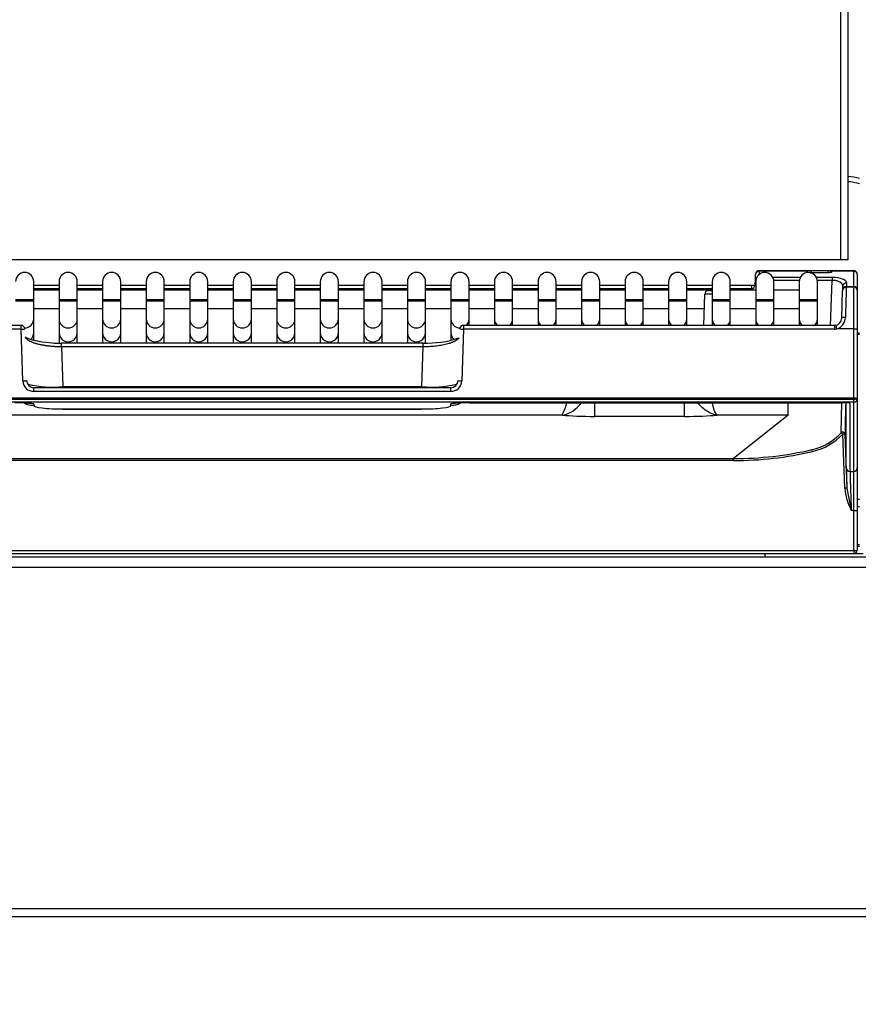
# Model space of a CAD drawing. Header units: millimetres. Extents: x 0 to 287, y 0 to 200.
# Tile 25 of 68: x 36 to 48, y 124 to 137. Entities that reach past the tile are written whole.
import ezdxf
from ezdxf.enums import TextEntityAlignment as Align

# ---------------------------------------------------------------- set-up
doc = ezdxf.new("R2010")
doc.units = ezdxf.units.MM
doc.layers.add('130.193_BW4C_CTM', color=7, linetype='Continuous')
doc.layers.add('Défaut', color=7, linetype='Continuous')
doc.styles.add('SEACAD_Arial', font='arial.ttf')
doc.dimstyles.new('ISO', dxfattribs={"dimtxt": 3, "dimasz": 3, "dimexe": 1.5, "dimexo": 0, "dimgap": 1.5, "dimtad": 1, "dimdec": 0, "dimlfac": 10, "dimtxsty": 'SEACAD_Arial', "dimblk1": '_SE_FILLED', "dimblk2": '_SE_FILLED', "dimsah": 1, "dimcen": 1.5, "dimazin": 0, "dimtfac": 1, "dimtdec": 3, "dimtmove": 0, "dimatfit": 3, "dimfxl": 1, "dimtolj": 1, "dimarcsym": 0})

# ---------------------------------------------------------------- blocks, each defined once
blk = doc.blocks.new('SE')
at = {"layer": '130.193_BW4C_CTM', "color": 7, "linetype": 'Continuous'}
for p, q in [((47.477, 134.109), (47.477, 172.559)), ((47.577, 172.559), (47.577, 134.109)), ((47.477, 134.109), (30.877, 134.109)), ((47.577, 134.109), (47.477, 134.109)), ((46.354, 133.952), (46.353, 133.907)), ((46.354, 133.952), (46.353, 133.907)), ((46.354, 133.959), (46.354, 133.952)), ((46.354, 133.959), (46.99, 133.959)), ((46.354, 133.959), (46.354, 133.952)), ((46.354, 133.959), (46.99, 133.959)), ((46.992, 133.952), (46.354, 133.952)), ((46.992, 133.952), (46.354, 133.952)), ((46.99, 133.958), (46.99, 133.959)), ((46.99, 133.959), (47.07, 133.959)), ((46.99, 133.958), (46.99, 133.959)), ((46.99, 133.959), (47.07, 133.959)), ((46.992, 133.952), (46.99, 133.958)), ((46.992, 133.952), (46.99, 133.958)), ((47.07, 133.959), (47.07, 133.929)), ((47.07, 133.959), (47.302, 133.959)), ((47.07, 133.959), (47.07, 133.929)), ((47.07, 133.959), (47.302, 133.959)), ((47.301, 133.93), (47.071, 133.93)), ((47.301, 133.93), (47.071, 133.93)), ((47.301, 133.928), (47.072, 133.928)), ((47.301, 133.928), (47.072, 133.928)), ((47.302, 133.959), (47.302, 133.929)), ((47.302, 133.959), (47.362, 133.959)), ((47.302, 133.959), (47.302, 133.929)), ((47.302, 133.959), (47.362, 133.959)), ((47.362, 133.959), (47.362, 133.952)), ((47.362, 133.959), (47.656, 133.959)), ((47.362, 133.959), (47.362, 133.952)), ((47.362, 133.959), (47.656, 133.959)), ((47.656, 133.952), (47.362, 133.952)), ((47.362, 133.952), (47.362, 133.951)), ((47.656, 133.952), (47.362, 133.952)), ((47.362, 133.952), (47.362, 133.951)), ((47.656, 133.952), (47.656, 133.959)), ((47.656, 133.952), (47.656, 133.959)), ((47.656, 133.742), (47.656, 133.952)), ((47.656, 133.742), (47.656, 133.952)), ((36.356, 133.559), (36.356, 133.809)), ((36.706, 133.809), (36.706, 133.559)), ((36.956, 133.559), (36.956, 133.809)), ((37.306, 133.809), (37.306, 133.559)), ((37.556, 133.559), (37.556, 133.809)), ((37.906, 133.809), (37.906, 133.559)), ((38.156, 133.559), (38.156, 133.809)), ((38.506, 133.809), (38.506, 133.559)), ((38.756, 133.559), (38.756, 133.809)), ((39.106, 133.809), (39.106, 133.559)), ((39.356, 133.559), (39.356, 133.809)), ((39.706, 133.809), (39.706, 133.559)), ((39.956, 133.559), (39.956, 133.809)), ((40.306, 133.809), (40.306, 133.559)), ((40.556, 133.559), (40.556, 133.809)), ((40.906, 133.809), (40.906, 133.559)), ((41.156, 133.559), (41.156, 133.809)), ((41.506, 133.809), (41.506, 133.559)), ((41.756, 133.559), (41.756, 133.809)), ((42.106, 133.809), (42.106, 133.559)), ((42.356, 133.559), (42.356, 133.809)), ((42.706, 133.809), (42.706, 133.559)), ((42.956, 133.559), (42.956, 133.809)), ((43.306, 133.809), (43.306, 133.559)), ((43.556, 133.559), (43.556, 133.809)), ((43.906, 133.809), (43.906, 133.559)), ((44.156, 133.559), (44.156, 133.809)), ((44.506, 133.809), (44.506, 133.559)), ((44.756, 133.559), (44.756, 133.809)), ((45.106, 133.809), (45.106, 133.559)), ((45.356, 133.559), (45.356, 133.809)), ((45.706, 133.809), (45.706, 133.559)), ((45.956, 133.559), (45.956, 133.809)), ((46.3, 133.781), (46.301, 133.826)), ((46.3, 133.781), (46.301, 133.826)), ((46.306, 133.781), (46.3, 133.781)), ((46.306, 133.781), (46.3, 133.781)), ((46.301, 133.826), (46.304, 133.908)), ((46.301, 133.826), (46.304, 133.908)), ((46.301, 133.826), (46.307, 133.826)), ((46.301, 133.826), (46.307, 133.826)), ((46.306, 133.809), (46.306, 133.559)), ((46.54, 133.871), (46.922, 133.871)), ((46.54, 133.871), (46.922, 133.871)), ((46.907, 133.825), (46.555, 133.825)), ((46.907, 133.825), (46.555, 133.825)), ((46.556, 133.559), (46.556, 133.809)), ((46.906, 133.809), (46.906, 133.559)), ((47.14, 133.871), (47.359, 133.871)), ((47.14, 133.871), (47.359, 133.871)), ((47.359, 133.825), (47.155, 133.825)), ((47.359, 133.825), (47.155, 133.825)), ((47.156, 133.559), (47.156, 133.809)), ((47.338, 133.205), (47.359, 133.825)), ((47.338, 133.205), (47.359, 133.825)), ((47.359, 133.871), (47.359, 133.825)), ((47.359, 133.871), (47.359, 133.825)), ((47.556, 133.79), (47.555, 133.742)), ((47.556, 133.79), (47.555, 133.742)), ((47.706, 133.909), (47.706, 133.906)), ((47.706, 133.909), (47.706, 133.906)), ((47.706, 133.906), (47.706, 133.695)), ((47.706, 133.906), (47.706, 133.695)), ((36.356, 133.759), (36.706, 133.759)), ((36.356, 133.759), (36.706, 133.759)), ((36.706, 133.709), (36.356, 133.709)), ((36.706, 133.709), (36.356, 133.709)), ((36.706, 133.689), (36.356, 133.689)), ((36.956, 133.759), (37.306, 133.759)), ((36.956, 133.759), (37.306, 133.759)), ((37.306, 133.709), (36.956, 133.709)), ((37.306, 133.709), (36.956, 133.709)), ((37.306, 133.689), (36.956, 133.689)), ((37.556, 133.759), (37.906, 133.759)), ((37.556, 133.759), (37.906, 133.759)), ((37.906, 133.709), (37.556, 133.709)), ((37.906, 133.709), (37.556, 133.709)), ((37.906, 133.689), (37.556, 133.689)), ((38.156, 133.759), (38.506, 133.759)), ((38.156, 133.759), (38.506, 133.759)), ((38.506, 133.709), (38.156, 133.709)), ((38.506, 133.709), (38.156, 133.709)), ((38.506, 133.689), (38.156, 133.689)), ((38.756, 133.759), (39.106, 133.759)), ((38.756, 133.759), (39.106, 133.759)), ((39.106, 133.709), (38.756, 133.709)), ((39.106, 133.709), (38.756, 133.709)), ((39.106, 133.689), (38.756, 133.689)), ((39.356, 133.759), (39.706, 133.759)), ((39.356, 133.759), (39.706, 133.759)), ((39.706, 133.709), (39.356, 133.709)), ((39.706, 133.709), (39.356, 133.709)), ((39.706, 133.689), (39.356, 133.689)), ((39.956, 133.759), (40.306, 133.759)), ((39.956, 133.759), (40.306, 133.759)), ((40.306, 133.709), (39.956, 133.709)), ((40.306, 133.709), (39.956, 133.709)), ((40.306, 133.689), (39.956, 133.689)), ((40.556, 133.759), (40.906, 133.759)), ((40.556, 133.759), (40.906, 133.759)), ((40.906, 133.709), (40.556, 133.709)), ((40.906, 133.709), (40.556, 133.709)), ((40.906, 133.689), (40.556, 133.689)), ((41.156, 133.759), (41.506, 133.759)), ((41.156, 133.759), (41.506, 133.759)), ((41.506, 133.709), (41.156, 133.709)), ((41.506, 133.709), (41.156, 133.709)), ((41.506, 133.689), (41.156, 133.689)), ((41.756, 133.759), (42.106, 133.759)), ((41.756, 133.759), (42.106, 133.759)), ((42.106, 133.709), (41.756, 133.709)), ((42.106, 133.709), (41.756, 133.709)), ((42.106, 133.689), (41.756, 133.689)), ((42.356, 133.759), (42.706, 133.759)), ((42.356, 133.759), (42.706, 133.759)), ((42.706, 133.709), (42.356, 133.709)), ((42.706, 133.709), (42.356, 133.709)), ((42.706, 133.689), (42.356, 133.689)), ((42.956, 133.759), (43.306, 133.759)), ((42.956, 133.759), (43.306, 133.759)), ((43.306, 133.709), (42.956, 133.709)), ((43.306, 133.709), (42.956, 133.709)), ((43.306, 133.689), (42.956, 133.689)), ((43.556, 133.759), (43.906, 133.759)), ((43.556, 133.759), (43.906, 133.759)), ((43.906, 133.709), (43.556, 133.709)), ((43.906, 133.709), (43.556, 133.709)), ((43.906, 133.689), (43.556, 133.689)), ((44.156, 133.759), (44.506, 133.759)), ((44.156, 133.759), (44.506, 133.759)), ((44.506, 133.709), (44.156, 133.709)), ((44.506, 133.709), (44.156, 133.709)), ((44.506, 133.689), (44.156, 133.689)), ((44.756, 133.759), (45.106, 133.759)), ((44.756, 133.759), (45.106, 133.759)), ((45.106, 133.709), (44.756, 133.709)), ((45.106, 133.709), (44.756, 133.709)), ((45.106, 133.689), (44.756, 133.689)), ((45.356, 133.759), (45.706, 133.759)), ((45.356, 133.759), (45.706, 133.759)), ((45.706, 133.709), (45.356, 133.709)), ((45.706, 133.709), (45.356, 133.709)), ((45.706, 133.689), (45.356, 133.689)), ((45.654, 133.684), (45.705, 133.684)), ((45.654, 133.684), (45.705, 133.684)), ((45.956, 133.759), (46.247, 133.759)), ((45.956, 133.759), (46.247, 133.759)), ((46.247, 133.709), (45.956, 133.709)), ((46.247, 133.709), (45.956, 133.709)), ((46.306, 133.689), (45.956, 133.689)), ((46.247, 133.759), (46.247, 133.709)), ((46.247, 133.759), (46.297, 133.759)), ((46.247, 133.759), (46.247, 133.709)), ((46.247, 133.759), (46.297, 133.759)), ((46.247, 133.696), (46.247, 133.709)), ((46.247, 133.696), (46.247, 133.709)), ((46.906, 133.689), (46.556, 133.689)), ((47.491, 133.304), (47.504, 133.686)), ((47.491, 133.304), (47.504, 133.686)), ((47.505, 133.697), (47.506, 133.746)), ((47.505, 133.697), (47.506, 133.746)), ((47.554, 133.734), (47.656, 133.734)), ((47.554, 133.734), (47.656, 133.734)), ((47.555, 133.742), (47.656, 133.742)), ((47.555, 133.742), (47.656, 133.742)), ((47.656, 133.734), (47.656, 133.742)), ((47.656, 133.734), (47.656, 133.742)), ((47.656, 133.156), (47.656, 133.734)), ((47.656, 133.156), (47.656, 133.734)), ((47.706, 133.695), (47.706, 133.684)), ((47.706, 133.695), (47.706, 133.684)), ((47.706, 133.684), (47.706, 133.158)), ((47.706, 133.684), (47.706, 133.158)), ((36.356, 133.559), (36.106, 133.559)), ((36.356, 133.539), (36.106, 133.539)), ((36.356, 133.539), (36.356, 133.559)), ((36.356, 133.293), (36.356, 133.539)), ((36.956, 133.559), (36.706, 133.559)), ((36.706, 133.559), (36.706, 133.539)), ((36.956, 133.539), (36.706, 133.539)), ((36.706, 133.539), (36.706, 133.293)), ((36.956, 133.539), (36.956, 133.559)), ((36.956, 133.293), (36.956, 133.539)), ((37.556, 133.559), (37.306, 133.559)), ((37.306, 133.559), (37.306, 133.539)), ((37.556, 133.539), (37.306, 133.539)), ((37.306, 133.539), (37.306, 133.293)), ((37.556, 133.539), (37.556, 133.559)), ((37.556, 133.293), (37.556, 133.539)), ((38.156, 133.559), (37.906, 133.559)), ((37.906, 133.559), (37.906, 133.539)), ((38.156, 133.539), (37.906, 133.539)), ((37.906, 133.539), (37.906, 133.293)), ((38.156, 133.539), (38.156, 133.559)), ((38.156, 133.293), (38.156, 133.539)), ((38.756, 133.559), (38.506, 133.559)), ((38.506, 133.559), (38.506, 133.539)), ((38.756, 133.539), (38.506, 133.539)), ((38.506, 133.539), (38.506, 133.293)), ((38.756, 133.539), (38.756, 133.559)), ((38.756, 133.293), (38.756, 133.539)), ((39.356, 133.559), (39.106, 133.559)), ((39.106, 133.559), (39.106, 133.539)), ((39.356, 133.539), (39.106, 133.539)), ((39.106, 133.539), (39.106, 133.293)), ((39.356, 133.539), (39.356, 133.559)), ((39.356, 133.293), (39.356, 133.539)), ((39.956, 133.559), (39.706, 133.559)), ((39.706, 133.559), (39.706, 133.539)), ((39.956, 133.539), (39.706, 133.539)), ((39.706, 133.539), (39.706, 133.293)), ((39.956, 133.539), (39.956, 133.559)), ((39.956, 133.293), (39.956, 133.539)), ((40.556, 133.559), (40.306, 133.559)), ((40.306, 133.559), (40.306, 133.539)), ((40.556, 133.539), (40.306, 133.539)), ((40.306, 133.539), (40.306, 133.293)), ((40.556, 133.539), (40.556, 133.559)), ((40.556, 133.293), (40.556, 133.539)), ((41.156, 133.559), (40.906, 133.559)), ((40.906, 133.559), (40.906, 133.539)), ((41.156, 133.539), (40.906, 133.539)), ((40.906, 133.539), (40.906, 133.293)), ((41.156, 133.539), (41.156, 133.559)), ((41.156, 133.293), (41.156, 133.539)), ((41.756, 133.559), (41.506, 133.559)), ((41.506, 133.559), (41.506, 133.539)), ((41.756, 133.539), (41.506, 133.539)), ((41.506, 133.539), (41.506, 133.293)), ((41.756, 133.539), (41.756, 133.559)), ((41.756, 133.293), (41.756, 133.539)), ((42.356, 133.559), (42.106, 133.559)), ((42.106, 133.559), (42.106, 133.539)), ((42.356, 133.539), (42.106, 133.539)), ((42.106, 133.539), (42.106, 133.293)), ((42.356, 133.539), (42.356, 133.559)), ((42.356, 133.293), (42.356, 133.539)), ((42.956, 133.559), (42.706, 133.559)), ((42.706, 133.559), (42.706, 133.539)), ((42.956, 133.539), (42.706, 133.539)), ((42.706, 133.539), (42.706, 133.293)), ((42.956, 133.539), (42.956, 133.559)), ((42.956, 133.293), (42.956, 133.539)), ((43.556, 133.559), (43.306, 133.559)), ((43.306, 133.559), (43.306, 133.539)), ((43.556, 133.539), (43.306, 133.539)), ((43.306, 133.539), (43.306, 133.293)), ((43.556, 133.539), (43.556, 133.559)), ((43.556, 133.293), (43.556, 133.539)), ((44.156, 133.559), (43.906, 133.559)), ((43.906, 133.559), (43.906, 133.539)), ((44.156, 133.539), (43.906, 133.539)), ((43.906, 133.539), (43.906, 133.293)), ((44.156, 133.539), (44.156, 133.559)), ((44.156, 133.293), (44.156, 133.539)), ((44.756, 133.559), (44.506, 133.559)), ((44.506, 133.559), (44.506, 133.539)), ((44.756, 133.539), (44.506, 133.539)), ((44.506, 133.539), (44.506, 133.293)), ((44.756, 133.539), (44.756, 133.559)), ((44.756, 133.293), (44.756, 133.539)), ((45.356, 133.559), (45.106, 133.559)), ((45.106, 133.559), (45.106, 133.539)), ((45.356, 133.539), (45.106, 133.539)), ((45.106, 133.539), (45.106, 133.293)), ((45.356, 133.539), (45.356, 133.559)), ((45.356, 133.293), (45.356, 133.539)), ((45.589, 133.205), (45.604, 133.636)), ((45.589, 133.205), (45.604, 133.636)), ((45.956, 133.559), (45.706, 133.559)), ((45.706, 133.559), (45.706, 133.539)), ((45.956, 133.539), (45.706, 133.539)), ((45.706, 133.539), (45.706, 133.293)), ((45.956, 133.539), (45.956, 133.559)), ((45.956, 133.293), (45.956, 133.539)), ((46.556, 133.559), (46.306, 133.559)), ((46.306, 133.559), (46.306, 133.539)), ((46.556, 133.539), (46.306, 133.539)), ((46.306, 133.539), (46.306, 133.293)), ((46.556, 133.539), (46.556, 133.559)), ((46.556, 133.293), (46.556, 133.539)), ((47.156, 133.559), (46.906, 133.559)), ((46.906, 133.559), (46.906, 133.539)), ((47.156, 133.539), (46.906, 133.539)), ((46.906, 133.539), (46.906, 133.293)), ((47.156, 133.539), (47.156, 133.559)), ((47.156, 133.293), (47.156, 133.539)), ((36.356, 133.439), (36.706, 133.439)), ((36.956, 133.439), (37.306, 133.439)), ((37.556, 133.439), (37.906, 133.439)), ((38.156, 133.439), (38.506, 133.439)), ((38.756, 133.439), (39.106, 133.439)), ((39.356, 133.439), (39.706, 133.439)), ((39.956, 133.439), (40.306, 133.439)), ((40.556, 133.439), (40.906, 133.439)), ((41.156, 133.439), (41.506, 133.439)), ((41.756, 133.439), (42.106, 133.439)), ((42.356, 133.439), (42.706, 133.439)), ((42.956, 133.439), (43.306, 133.439)), ((43.556, 133.439), (43.906, 133.439)), ((44.156, 133.439), (44.506, 133.439)), ((44.756, 133.439), (45.106, 133.439)), ((45.356, 133.439), (45.598, 133.439)), ((45.956, 133.439), (46.306, 133.439)), ((46.556, 133.439), (46.906, 133.439)), ((36.356, 133.102), (36.356, 133.293)), ((36.706, 133.293), (36.706, 133.102)), ((36.956, 133.102), (36.956, 133.293)), ((37.306, 133.293), (37.306, 133.102)), ((37.556, 133.102), (37.556, 133.293)), ((37.906, 133.293), (37.906, 133.102)), ((38.156, 133.102), (38.156, 133.293)), ((38.506, 133.293), (38.506, 133.102)), ((38.756, 133.102), (38.756, 133.293)), ((39.106, 133.293), (39.106, 133.102)), ((39.356, 133.102), (39.356, 133.293)), ((39.706, 133.293), (39.706, 133.102)), ((39.956, 133.102), (39.956, 133.293)), ((40.306, 133.293), (40.306, 133.102)), ((40.556, 133.102), (40.556, 133.293)), ((40.906, 133.293), (40.906, 133.102)), ((41.156, 133.102), (41.156, 133.293)), ((41.506, 133.293), (41.506, 133.102)), ((41.756, 133.102), (41.756, 133.293)), ((42.106, 133.293), (42.106, 133.102)), ((42.356, 133.205), (42.356, 133.293)), ((42.706, 133.293), (42.706, 133.205)), ((42.956, 133.205), (42.956, 133.293)), ((43.306, 133.293), (43.306, 133.205)), ((43.556, 133.205), (43.556, 133.293)), ((43.906, 133.293), (43.906, 133.205)), ((44.156, 133.205), (44.156, 133.293)), ((44.506, 133.293), (44.506, 133.205)), ((44.756, 133.205), (44.756, 133.293)), ((45.106, 133.293), (45.106, 133.205)), ((45.356, 133.205), (45.356, 133.293)), ((45.706, 133.293), (45.706, 133.205)), ((45.956, 133.205), (45.956, 133.293)), ((46.306, 133.293), (46.306, 133.205)), ((46.556, 133.205), (46.556, 133.293)), ((46.906, 133.293), (46.906, 133.205)), ((47.156, 133.205), (47.156, 133.293)), ((36.183, 133.205), (31.071, 133.205)), ((36.183, 133.205), (31.071, 133.205)), ((36.183, 133.153), (31.071, 133.153)), ((36.183, 133.153), (31.071, 133.153)), ((36.183, 133.153), (36.183, 133.205)), ((36.183, 133.153), (36.183, 133.205)), ((36.208, 132.44), (36.183, 133.153)), ((36.208, 132.44), (36.183, 133.153)), ((36.356, 133.001), (36.356, 133.102)), ((36.706, 133.102), (36.706, 132.96)), ((36.956, 132.961), (36.956, 133.102)), ((37.306, 133.102), (37.306, 132.961)), ((37.556, 132.961), (37.556, 133.102)), ((37.906, 133.102), (37.906, 132.961)), ((38.156, 132.961), (38.156, 133.102)), ((38.506, 133.102), (38.506, 132.961)), ((38.756, 132.961), (38.756, 133.102)), ((39.106, 133.102), (39.106, 132.961)), ((39.356, 132.961), (39.356, 133.102)), ((39.706, 133.102), (39.706, 132.961)), ((39.956, 132.961), (39.956, 133.102)), ((40.306, 133.102), (40.306, 132.961)), ((40.556, 132.961), (40.556, 133.102)), ((40.906, 133.102), (40.906, 132.961)), ((41.156, 132.961), (41.156, 133.102)), ((41.506, 133.102), (41.506, 132.961)), ((41.756, 132.96), (41.756, 133.102)), ((42.106, 133.102), (42.106, 133.001)), ((42.279, 133.153), (42.254, 132.44)), ((42.279, 133.153), (42.254, 132.44)), ((42.279, 133.205), (42.279, 133.153)), ((47.391, 133.205), (42.279, 133.205)), ((42.279, 133.205), (42.279, 133.153)), ((47.391, 133.205), (42.279, 133.205)), ((47.391, 133.153), (42.279, 133.153)), ((47.391, 133.153), (42.279, 133.153)), ((47.391, 133.205), (47.391, 133.153)), ((47.391, 133.205), (47.391, 133.153)), ((47.656, 133.156), (47.42, 133.156)), ((47.656, 133.156), (47.42, 133.156)), ((47.656, 132.201), (47.656, 133.156)), ((47.656, 132.201), (47.656, 133.156)), ((47.706, 133.158), (47.706, 132.195)), ((47.706, 133.158), (47.706, 132.195)), ((47.736, 133.099), (47.706, 133.099)), ((36.74, 132.908), (36.74, 132.961)), ((41.723, 132.961), (36.74, 132.961)), ((36.74, 132.908), (36.74, 132.961)), ((41.723, 132.961), (36.74, 132.961)), ((41.723, 132.908), (41.723, 132.961)), ((41.723, 132.908), (41.723, 132.961)), ((47.706, 133.085), (47.736, 133.085)), ((36.74, 132.908), (36.759, 132.361)), ((41.723, 132.908), (36.74, 132.908)), ((36.74, 132.908), (36.759, 132.361)), ((41.723, 132.908), (36.74, 132.908)), ((41.703, 132.361), (41.723, 132.908)), ((41.703, 132.361), (41.723, 132.908)), ((36.358, 132.294), (36.358, 132.346)), ((42.104, 132.346), (36.358, 132.346)), ((36.358, 132.294), (36.358, 132.346)), ((42.104, 132.346), (36.358, 132.346)), ((42.104, 132.294), (36.358, 132.294)), ((42.104, 132.294), (36.358, 132.294)), ((36.759, 132.361), (41.703, 132.361)), ((36.759, 132.361), (36.759, 132.346)), ((36.759, 132.361), (41.703, 132.361)), ((36.759, 132.361), (36.759, 132.346)), ((41.703, 132.361), (41.703, 132.346)), ((41.703, 132.361), (41.703, 132.346)), ((42.104, 132.294), (42.104, 132.346)), ((42.104, 132.294), (42.104, 132.346)), ((47.656, 132.201), (30.806, 132.201)), ((47.656, 132.201), (30.806, 132.201)), ((30.806, 132.189), (47.656, 132.189)), ((30.806, 132.189), (47.656, 132.189)), ((47.656, 132.189), (47.656, 132.201)), ((47.656, 132.189), (47.656, 132.201)), ((47.656, 132.145), (47.656, 132.189)), ((47.656, 132.145), (47.656, 132.189)), ((47.706, 132.195), (47.706, 132.195)), ((47.706, 132.195), (47.706, 131.242)), ((47.706, 132.195), (47.706, 132.195)), ((47.706, 132.195), (47.706, 131.242)), ((47.656, 132.145), (30.806, 132.145)), ((47.656, 132.145), (30.806, 132.145)), ((36.357, 132.125), (36.356, 132.104)), ((36.357, 132.125), (36.356, 132.104)), ((36.76, 132.051), (36.76, 132.053)), ((36.76, 132.053), (41.702, 132.053)), ((36.76, 132.051), (36.76, 132.053)), ((36.76, 132.053), (41.702, 132.053)), ((36.76, 132.051), (41.702, 132.051)), ((36.76, 132.051), (41.702, 132.051)), ((41.702, 132.051), (41.702, 132.053)), ((41.702, 132.051), (41.702, 132.053)), ((42.106, 132.104), (42.105, 132.125)), ((42.106, 132.104), (42.105, 132.125)), ((42.367, 132.139), (42.367, 132.139)), ((42.367, 132.139), (47.504, 132.139)), ((42.367, 132.139), (47.504, 132.139)), ((42.367, 132.139), (42.367, 132.139)), ((42.367, 132.139), (47.504, 132.139)), ((42.367, 132.139), (47.504, 132.139)), ((44.088, 131.951), (44.088, 132.139)), ((44.088, 131.951), (44.088, 132.139)), ((45.324, 131.951), (45.324, 132.139)), ((45.324, 131.951), (45.324, 132.139)), ((46.753, 131.969), (46.753, 132.137)), ((46.753, 131.969), (46.753, 132.137)), ((47.485, 131.725), (47.494, 132.139)), ((47.485, 131.725), (47.494, 132.139)), ((47.554, 131.24), (47.554, 132.138)), ((47.554, 131.24), (47.554, 132.138)), ((47.604, 132.127), (47.604, 131.192)), ((47.604, 132.127), (47.604, 131.192)), ((47.656, 131.192), (47.656, 132.145)), ((47.656, 131.192), (47.656, 132.145)), ((43.638, 131.969), (34.825, 131.969)), ((43.638, 131.969), (34.825, 131.969)), ((45.324, 131.951), (44.088, 131.951)), ((45.324, 131.951), (44.088, 131.951)), ((46.753, 131.969), (45.775, 131.969)), ((46.753, 131.969), (45.775, 131.969)), ((46.753, 131.969), (46.001, 131.369)), ((46.753, 131.969), (46.001, 131.369)), ((47.532, 130.963), (47.506, 131.708)), ((47.532, 130.963), (47.506, 131.708)), ((47.536, 131.705), (47.562, 130.961)), ((47.536, 131.705), (47.562, 130.961)), ((32.461, 131.369), (46.001, 131.369)), ((32.461, 131.369), (46.001, 131.369)), ((46.001, 131.342), (32.461, 131.342)), ((46.001, 131.342), (32.461, 131.342)), ((46.001, 131.342), (46.001, 131.369)), ((46.001, 131.342), (46.001, 131.369)), ((47.706, 131.242), (47.706, 130.658)), ((47.706, 131.242), (47.706, 130.658)), ((47.604, 131.192), (47.656, 131.192)), ((47.604, 131.192), (47.656, 131.192)), ((47.656, 130.652), (47.656, 131.192)), ((47.656, 130.652), (47.656, 131.192)), ((47.562, 130.961), (47.622, 130.652)), ((47.562, 130.961), (47.622, 130.652)), ((47.706, 130.811), (47.736, 130.811)), ((47.706, 130.711), (47.736, 130.711)), ((47.706, 130.658), (47.706, 130.109)), ((47.706, 130.658), (47.706, 130.109)), ((47.656, 130.652), (47.622, 130.652)), ((47.656, 130.652), (47.622, 130.652)), ((47.656, 130.104), (47.656, 130.652)), ((47.656, 130.104), (47.656, 130.652)), ((47.736, 130.179), (47.706, 130.179)), ((47.736, 130.159), (47.706, 130.159)), ((30.806, 130.103), (47.656, 130.103)), ((30.806, 130.103), (47.656, 130.103)), ((47.656, 130.059), (30.806, 130.059)), ((47.656, 130.059), (30.806, 130.059)), ((79.624, 130.009), (30.878, 130.009)), ((46.436, 130.009), (46.436, 130.059)), ((47.656, 130.103), (47.656, 130.104)), ((47.656, 130.103), (47.656, 130.104)), ((47.656, 130.103), (47.656, 130.059)), ((47.656, 130.103), (47.656, 130.059)), ((47.786, 130.059), (47.656, 130.059)), ((47.706, 130.109), (47.706, 130.109)), ((47.706, 130.109), (47.706, 130.108)), ((47.706, 130.109), (47.706, 130.109)), ((47.706, 130.109), (47.706, 130.108)), ((30.871, 129.875), (79.631, 129.875)), ((79.571, 125.165), (30.931, 125.165)), ((30.941, 125.059), (79.561, 125.059))]:
    blk.add_line(p, q, dxfattribs=at)
for centre, radius, start, end in [((36.231, 133.809), 0.125, 0, 180), ((36.831, 133.809), 0.125, 0, 180), ((37.431, 133.809), 0.125, 0, 180), ((38.031, 133.809), 0.125, 0, 180), ((38.631, 133.809), 0.125, 0, 180), ((39.231, 133.809), 0.125, 0, 180), ((39.831, 133.809), 0.125, 0, 180), ((40.431, 133.809), 0.125, 0, 180), ((41.031, 133.809), 0.125, 0, 180), ((41.631, 133.809), 0.125, 0, 180), ((42.231, 133.809), 0.125, 0, 180), ((42.831, 133.809), 0.125, 0, 180), ((43.431, 133.809), 0.125, 0, 180), ((44.031, 133.809), 0.125, 0, 180), ((44.631, 133.809), 0.125, 0, 180), ((45.231, 133.809), 0.125, 0, 180), ((45.831, 133.809), 0.125, 0, 180), ((46.354, 133.909), 0.05, 90, 177.9924), ((46.354, 133.909), 0.05, 90, 177.9924), ((46.431, 133.809), 0.125, 0, 180), ((47.031, 133.809), 0.125, 0, 180), ((46.99, 133.929), 0.03, 44.25, 90), ((46.99, 133.929), 0.03, 44.25, 90), ((46.99, 133.929), 0.03, 17.712, 44.25), ((46.99, 133.929), 0.03, 21.13, 44.25), ((47.067, 134.067), 0.138, 263.067, 271.4822), ((47.067, 134.067), 0.138, 263.067, 271.4822), ((47.362, 133.929), 0.03, 93.1554, 177.9924), ((47.362, 133.929), 0.03, 93.1554, 177.9924), ((47.656, 133.909), 0.05, 0, 90), ((47.656, 133.909), 0.05, 0, 90), ((46.2, 133.784), 0.1, 288.1949, 357.9924), ((46.2, 133.784), 0.1, 288.1949, 357.9924), ((45.654, 133.634), 0.05, 90, 177.9924), ((45.654, 133.634), 0.05, 90, 177.9924), ((47.554, 133.684), 0.05, 90, 178), ((47.554, 133.684), 0.05, 90, 178), ((47.543, 133.691), 0.0375, 73.4252, 159.0991), ((47.543, 133.691), 0.0375, 73.4252, 159.0991), ((112.091, 131.475), 64.576, 178.00149, 178.36846), ((112.091, 131.475), 64.576, 178.00149, 178.36846), ((47.656, 133.684), 0.05, 0, 90), ((47.656, 133.684), 0.05, 0, 90), ((45.65, 133.642), 0.041, 186.8779, 188.842), ((45.65, 133.642), 0.041, 186.8779, 188.842), ((45.702, 129.673), 3.964, 89.9744, 91.3366), ((45.702, 129.673), 3.964, 89.9744, 91.3366), ((47.385, 133.308), 0.106, 283.3961, 357.3699), ((47.385, 133.308), 0.106, 283.3961, 357.3699), ((47.375, 133.315), 0.166, 285.4854, 359.3922), ((47.375, 133.315), 0.166, 285.4854, 359.3922), ((36.183, 133.155), 0.05, 2.0271, 90), ((36.183, 133.155), 0.05, 2.0271, 90), ((42.279, 133.155), 0.05, 90, 177.9729), ((42.279, 133.155), 0.05, 90, 177.9729), ((47.391, 133.299), 0.0937, 270.0411, 281.5214), ((47.391, 133.299), 0.0937, 270.0411, 281.5214), ((36.679, 134.346), 1.382, 251.644, 267.3709), ((36.679, 134.346), 1.382, 251.644, 267.3709), ((41.769, 134.375), 1.415, 268.1294, 288.3778), ((41.769, 134.375), 1.415, 268.1294, 288.3778), ((36.359, 132.447), 0.101, 181.3836, 269.2663), ((36.359, 132.447), 0.101, 181.3836, 269.2663), ((42.103, 132.447), 0.101, 270.7293, 358.6208), ((42.103, 132.447), 0.101, 270.7293, 358.6208), ((36.622, 133.771), 1.417, 256.0329, 275.5619), ((36.622, 133.771), 1.417, 256.0329, 275.5619), ((41.844, 133.73), 1.376, 264.1282, 284.2462), ((41.844, 133.73), 1.376, 264.1282, 284.2462), ((36.037, 128.731), 3.408, 84.6188, 89.0207), ((36.037, 128.731), 3.408, 84.6188, 89.0207), ((42.425, 128.731), 3.408, 90.9793, 95.3812), ((42.425, 128.731), 3.408, 90.9793, 95.3812), ((42.814, 132.395), 0.927, 332.6687, 343.7904), ((42.814, 132.395), 0.927, 332.6687, 343.7904), ((115.528, 130.423), 68.004, 178.5547, 178.91969), ((115.528, 130.423), 68.004, 178.5547, 178.91969), ((46.902, 132.27), 0.798, 283.103, 316.8782), ((46.902, 132.27), 0.798, 283.103, 316.8782), ((46.902, 132.274), 0.828, 283.0855, 316.8655), ((46.902, 132.274), 0.828, 283.0855, 316.8655), ((46, 136.156), 4.787, 270.0174, 283.074), ((46, 136.156), 4.787, 270.0174, 283.074), ((45.999, 136.167), 4.825, 270.0267, 283.0611), ((45.999, 136.167), 4.825, 270.0267, 283.0611), ((74.273, 131.853), 26.726, 181.3143, 181.913), ((74.273, 131.853), 26.726, 181.3143, 181.913), ((107.419, 132.931), 59.839, 181.66535, 182.18252), ((107.419, 132.931), 59.839, 181.66535, 182.18252), ((48.452, 131.062), 0.925, 186.0892, 206.255), ((48.452, 131.062), 0.925, 186.0892, 206.255), ((47.656, 130.109), 0.05, 270, 357.9924), ((47.656, 130.109), 0.05, 270, 357.9924)]:
    blk.add_arc(centre, radius, start, end, dxfattribs=at)
for centre, major_axis, ratio, start_param, end_param in [((47.536, 134.903), (0.5, 0), 0.707107, 1.159279, 1.489504), ((47.536, 134.832), (-0.5, 0), 0.707107, 4.300872, 4.631097), ((46.354, 133.906), (-0.05, 0.0018), 0.927104, 4.744877, 6.283185), ((46.354, 133.906), (-0.05, 0.0018), 0.927104, 4.744877, 6.283185), ((46.99, 133.929), (0.03, 0.0011), 0.989056, 0.295051, 1.53614), ((46.99, 133.929), (0.03, 0.0011), 0.989056, 0.295051, 1.53614), ((46.992, 133.924), (-0.026, -0.0149), 0.906527, 3.118274, 4.23323), ((46.992, 133.924), (-0.026, -0.0149), 0.906527, 3.118274, 4.23323), ((47.071, 133.9), (0, -0.03), 0.002042, 2.787086, 3.141593), ((47.071, 133.9), (0, -0.03), 0.002042, 2.787086, 3.141593), ((47.301, 133.9), (0, -0.03), 0.002042, 2.757619, 3.141593), ((47.301, 133.9), (0, -0.03), 0.002042, 2.757619, 3.141593), ((47.362, 133.924), (-0.03, 0.0011), 0.927104, 4.744877, 6.010446), ((47.362, 133.924), (-0.03, 0.0011), 0.927104, 4.744877, 6.010446), ((47.362, 133.923), (-0.03, 0.0011), 0.927104, 4.744877, 5.920597), ((47.362, 133.923), (-0.03, 0.0011), 0.927104, 4.744877, 5.964886), ((47.656, 133.906), (-0.05, 0), 0.927184, 3.141593, 4.712389), ((47.656, 133.906), (-0.05, 0), 0.927184, 3.141593, 4.712389), ((46.351, 133.825), (-0.05, 0.0018), 0.927104, 5.54328, 6.283185), ((46.351, 133.825), (-0.05, 0.0018), 0.927104, 5.54328, 6.283185), ((47.556, 133.744), (0.05, -0.0017), 0.927105, 1.60316, 3.141593), ((47.556, 133.744), (0.05, -0.0017), 0.927105, 1.60316, 3.141593), ((47.555, 133.695), (0.05, -0.0017), 0.927105, 1.60316, 3.141593), ((47.555, 133.695), (0.05, -0.0017), 0.927105, 1.60316, 3.141593), ((47.656, 133.695), (0.05, 0), 0.927184, 0, 1.570796), ((47.656, 133.695), (0.05, 0), 0.927184, 0, 1.570796), ((36.231, 133.293), (0.125, 0), 0.984808, 4.709147, 6.283185), ((36.831, 133.293), (0.125, 0), 0.984808, 3.141593, 6.283185), ((37.431, 133.293), (0.125, 0), 0.984808, 3.141593, 6.283185), ((38.031, 133.293), (0.125, 0), 0.984808, 3.141593, 6.283185), ((38.631, 133.293), (0.125, 0), 0.984808, 3.141593, 6.283185), ((39.231, 133.293), (0.125, 0), 0.984808, 3.141593, 6.283185), ((39.831, 133.293), (0.125, 0), 0.984808, 3.141593, 6.283185), ((40.431, 133.293), (0.125, 0), 0.984808, 3.141593, 6.283185), ((41.031, 133.293), (0.125, 0), 0.984808, 3.141593, 6.283185), ((41.631, 133.293), (0.125, 0), 0.984808, 3.141593, 6.283185), ((42.231, 133.293), (0.125, 0), 0.984808, 3.141593, 4.715631), ((42.231, 133.293), (0.125, 0), 0.984808, 5.488356, 6.283185), ((42.831, 133.293), (0.125, 0), 0.984808, 3.141593, 3.936422), ((42.831, 133.293), (0.125, 0), 0.984808, 5.488356, 6.283185), ((43.431, 133.293), (0.125, 0), 0.984808, 3.141593, 3.936422), ((43.431, 133.293), (0.125, 0), 0.984808, 5.488356, 6.283185), ((44.031, 133.293), (0.125, 0), 0.984808, 3.141593, 3.936422), ((44.031, 133.293), (0.125, 0), 0.984808, 5.488356, 6.283185), ((44.631, 133.293), (0.125, 0), 0.984808, 3.141593, 3.936422), ((44.631, 133.293), (0.125, 0), 0.984808, 5.488356, 6.283185), ((45.231, 133.293), (0.125, 0), 0.984808, 3.141593, 3.936422), ((45.231, 133.293), (0.125, 0), 0.984808, 5.488356, 6.283185), ((45.831, 133.293), (0.125, 0), 0.984808, 3.141593, 3.936422), ((45.831, 133.293), (0.125, 0), 0.984808, 5.488356, 6.283185), ((46.431, 133.293), (0.125, 0), 0.984808, 3.141593, 3.936422), ((46.431, 133.293), (0.125, 0), 0.984808, 5.488356, 6.283185), ((47.031, 133.293), (0.125, 0), 0.984808, 3.141593, 3.936422), ((47.031, 133.293), (0.125, 0), 0.984808, 5.488356, 6.283185), ((47.541, 133.302), (-0.05, 0.0017), 0.234798, 4.720588, 6.283185), ((47.541, 133.302), (-0.05, 0.0017), 0.234798, 4.720588, 6.283185), ((36.183, 133.155), (-0.05, -0.0018), 0.052303, 1.568945, 3.151218), ((36.183, 133.155), (-0.05, -0.0018), 0.052303, 1.568945, 3.151218), ((36.231, 133.102), (-0.125, 0), 0.984808, 2.330786, 3.141593), ((36.831, 133.102), (-0.125, 0), 0.984808, 0, 3.141593), ((37.431, 133.102), (-0.125, 0), 0.984808, 0, 3.141593), ((38.031, 133.102), (-0.125, 0), 0.984808, 0, 3.141593), ((38.631, 133.102), (-0.125, 0), 0.984808, 0, 3.141593), ((39.231, 133.102), (-0.125, 0), 0.984808, 0, 3.141593), ((39.831, 133.102), (-0.125, 0), 0.984808, 0, 3.141593), ((40.431, 133.102), (-0.125, 0), 0.984808, 0, 3.141593), ((41.031, 133.102), (-0.125, 0), 0.984808, 0, 3.141593), ((41.631, 133.102), (-0.125, 0), 0.984808, 0, 3.141593), ((42.231, 133.102), (-0.125, 0), 0.984808, 0, 0.810807), ((42.279, 133.155), (0.05, -0.0018), 0.052303, 3.131967, 4.71424), ((42.279, 133.155), (0.05, -0.0018), 0.052303, 3.131967, 4.71424), ((47.391, 133.31), (-0.005, -0.157), 0.952321, 0.028628, 0.220708), ((47.391, 133.31), (-0.005, -0.157), 0.952321, 0.028628, 0.220708), ((47.42, 133.158), (0.01, -0.049), 0.010479, 3.131042, 4.76369), ((47.42, 133.158), (0.01, -0.049), 0.010479, 3.131042, 4.76369), ((47.656, 133.158), (0.05, 0), 0.052336, 4.712389, 6.283185), ((47.656, 133.158), (0.05, 0), 0.052336, 4.712389, 6.283185), ((36.733, 133.109), (-0.55, 0.002), 0.27193, 0.432827, 1.010016), ((36.733, 133.109), (-0.55, 0.002), 0.27193, 0.432827, 1.010016), ((36.733, 133.109), (-0.55, 0.002), 0.27193, 1.347213, 1.58319), ((36.733, 133.109), (-0.55, 0.002), 0.27193, 1.347213, 1.58319), ((36.208, 132.443), (-0.05, -0.0018), 0.052303, 1.568945, 3.151218), ((36.208, 132.443), (-0.05, -0.0018), 0.052303, 1.568945, 3.151218), ((36.358, 132.446), (0.005, 0.152), 0.986143, 1.639832, 3.173843), ((36.358, 132.446), (0.005, 0.152), 0.986143, 1.639832, 3.173843), ((42.104, 132.446), (-0.005, 0.152), 0.986143, 3.109343, 4.643353), ((42.104, 132.446), (-0.005, 0.152), 0.986143, 3.109343, 4.643353), ((42.254, 132.443), (0.05, -0.0018), 0.052303, 3.131967, 4.71424), ((42.254, 132.443), (0.05, -0.0018), 0.052303, 3.131967, 4.71424), ((47.656, 132.195), (0.05, 0), 0.123749, 0, 1.570796), ((47.656, 132.195), (0.05, 0), 0.1256, 0, 1.570796), ((47.656, 132.195), (0.05, 0), 0.123749, 0, 1.570796), ((47.656, 132.195), (0.05, 0), 0.1256, 0, 1.570796), ((47.656, 132.195), (-0.05, 0), 0.992546, 1.570796, 3.141593), ((47.656, 132.195), (-0.05, 0), 0.121869, 1.570796, 3.141593), ((47.656, 132.195), (-0.05, 0), 0.992546, 1.570796, 3.141593), ((47.656, 132.195), (-0.05, 0), 0.121869, 1.570796, 3.141593), ((36.356, 132.402), (0.3, -0.013), 0.992533, 4.316074, 4.754489), ((36.356, 132.402), (0.3, -0.013), 0.992533, 4.316074, 4.754489), ((36.756, 132.103), (0.4, 0), 0.125516, 3.136403, 4.721113), ((36.756, 132.103), (0.4, 0), 0.125516, 3.136403, 4.721113), ((41.706, 132.103), (-0.4, 0), 0.125516, 1.562073, 3.146782), ((41.706, 132.103), (-0.4, 0), 0.125516, 1.562073, 3.146782), ((42.106, 132.402), (-0.3, -0.013), 0.992533, 1.528696, 1.969766), ((42.106, 132.402), (-0.3, -0.013), 0.992533, 1.528696, 1.969766), ((47.504, 132.127), (-0.1, 0), 0.123668, 3.141689, 4.718681), ((47.504, 132.127), (-0.1, 0), 0.123668, 3.141689, 4.718681), ((44.093, 132.004), (-0.6, 0), 0.089045, 0.71088, 1.563418), ((44.093, 132.004), (-0.6, 0), 0.089045, 0.71088, 1.563418), ((45.32, 132.004), (0.6, 0), 0.089045, 4.719767, 5.572305), ((45.32, 132.004), (0.6, 0), 0.089045, 4.719767, 5.572305), ((47.506, 131.704), (0.03, -0.0006), 0.996897, 0.055263, 2.401047), ((47.506, 131.704), (0.03, -0.0006), 0.996897, 0.055263, 2.401047), ((47.506, 131.704), (-0.0219, 0.0205), 0.089156, 4.795905, 6.229834), ((47.506, 131.704), (-0.0219, 0.0205), 0.089156, 4.795905, 6.229834), ((47.506, 131.704), (0.03, 0.001), 0.121796, 0.004381, 1.566545), ((47.506, 131.704), (0.03, 0.001), 0.121796, 0.004381, 1.566545), ((47.09, 131.464), (-0.0068, 0.0292), 0.027683, 4.831399, 6.205657), ((47.09, 131.464), (-0.0068, 0.0292), 0.027683, 4.831399, 6.205657), ((47.604, 131.242), (-0.05, 0), 0.992546, 0.035687, 1.570796), ((47.604, 131.242), (-0.05, 0), 0.992546, 0.035687, 1.570796), ((47.656, 131.242), (0.05, 0), 0.992546, 4.712389, 6.283185), ((47.656, 131.242), (0.05, 0), 0.992546, 4.712389, 6.283185), ((47.532, 130.96), (0.03, 0.001), 0.121796, 0.004381, 1.566545), ((47.532, 130.96), (0.03, 0.001), 0.121796, 0.004381, 1.566545), ((47.656, 130.658), (0.05, 0), 0.121869, 4.712389, 6.283185), ((47.656, 130.658), (0.05, 0), 0.121869, 4.712389, 6.283185), ((47.656, 130.11), (0.05, -0.0009), 0.121832, 4.714524, 6.281051), ((47.656, 130.11), (0.05, -0.0009), 0.121832, 4.714524, 6.281051), ((47.656, 130.109), (-0.05, 0.0018), 0.121796, 1.575066, 3.141593), ((47.656, 130.109), (-0.05, 0.0018), 0.121796, 1.575066, 3.141593)]:
    blk.add_ellipse(centre, major_axis=major_axis, ratio=ratio, start_param=start_param, end_param=end_param, dxfattribs=at)
for points in [[(47.362, 133.951), (47.361, 133.938), (47.334, 133.928), (47.301, 133.928)], [(47.362, 133.951), (47.361, 133.938), (47.334, 133.928), (47.301, 133.928)], [(47.359, 133.871), (47.468, 133.871), (47.558, 133.834), (47.556, 133.79)], [(47.359, 133.871), (47.468, 133.871), (47.558, 133.834), (47.556, 133.79)]]:
    blk.add_open_spline(points, degree=3, dxfattribs=at)
for points, knots in [([(47.333, 133.933), (47.333, 133.933), (47.332, 133.933), (47.327, 133.932), (47.321, 133.931), (47.312, 133.93), (47.305, 133.93), (47.301, 133.93)], [0.2750815, 0.2750815, 0.2750815, 0.2750815, 0.4252293, 0.5508138, 0.6878821, 0.8372934, 1, 1, 1, 1]), ([(47.333, 133.933), (47.333, 133.933), (47.332, 133.933), (47.327, 133.932), (47.321, 133.931), (47.312, 133.93), (47.305, 133.93), (47.301, 133.93)], [0.2750815, 0.2750815, 0.2750815, 0.2750815, 0.4252293, 0.5508138, 0.6878821, 0.8372934, 1, 1, 1, 1]), ([(47.506, 133.746), (47.506, 133.748), (47.506, 133.752), (47.505, 133.758), (47.503, 133.764), (47.501, 133.77), (47.497, 133.775), (47.493, 133.78), (47.489, 133.784), (47.485, 133.789), (47.48, 133.792), (47.475, 133.796), (47.47, 133.799), (47.461, 133.804), (47.447, 133.811), (47.427, 133.817), (47.405, 133.822), (47.382, 133.824), (47.367, 133.825), (47.359, 133.825)], [0, 0, 0, 0, 0.054863, 0.107622, 0.15828, 0.206842, 0.253312, 0.297696, 0.339998, 0.380227, 0.418389, 0.454495, 0.488556, 0.520584, 0.622446, 0.720779, 0.816099, 0.908969, 1, 1, 1, 1]), ([(47.506, 133.746), (47.506, 133.748), (47.506, 133.752), (47.505, 133.758), (47.503, 133.764), (47.501, 133.77), (47.497, 133.775), (47.493, 133.78), (47.489, 133.784), (47.485, 133.789), (47.48, 133.792), (47.475, 133.796), (47.47, 133.799), (47.461, 133.804), (47.447, 133.811), (47.427, 133.817), (47.405, 133.822), (47.382, 133.824), (47.367, 133.825), (47.359, 133.825)], [0, 0, 0, 0, 0.054863, 0.107622, 0.15828, 0.206842, 0.253312, 0.297696, 0.339998, 0.380227, 0.418389, 0.454495, 0.488556, 0.520584, 0.622446, 0.720779, 0.816099, 0.908969, 1, 1, 1, 1]), ([(36.74, 132.908), (36.732, 132.908), (36.718, 132.909), (36.696, 132.909), (36.674, 132.91), (36.652, 132.911), (36.63, 132.913), (36.608, 132.914), (36.586, 132.917), (36.564, 132.919), (36.542, 132.922), (36.521, 132.925), (36.499, 132.928), (36.479, 132.932), (36.458, 132.936), (36.438, 132.94), (36.419, 132.945), (36.4, 132.95), (36.383, 132.954), (36.368, 132.959), (36.354, 132.964), (36.339, 132.97), (36.323, 132.977), (36.307, 132.985), (36.291, 132.994), (36.276, 133.003), (36.262, 133.013), (36.252, 133.023), (36.247, 133.029), (36.245, 133.032)], [0, 0, 0, 0, 0.0264543, 0.0531786, 0.0801797, 0.1074643, 0.1350388, 0.1629095, 0.1910825, 0.2195635, 0.2483584, 0.2774725, 0.3069112, 0.3366796, 0.3667826, 0.3972252, 0.4280119, 0.4591473, 0.4906356, 0.5144307, 0.5416116, 0.5721812, 0.6061417, 0.6434945, 0.6842404, 0.7283803, 0.7759146, 0.8268436, 0.8583612, 0.8583612, 0.8583612, 0.8583612]), ([(36.74, 132.908), (36.732, 132.908), (36.718, 132.909), (36.696, 132.909), (36.674, 132.91), (36.652, 132.911), (36.63, 132.913), (36.608, 132.914), (36.586, 132.917), (36.564, 132.919), (36.542, 132.922), (36.521, 132.925), (36.499, 132.928), (36.479, 132.932), (36.458, 132.936), (36.438, 132.94), (36.419, 132.945), (36.4, 132.95), (36.383, 132.954), (36.368, 132.959), (36.354, 132.964), (36.339, 132.97), (36.323, 132.977), (36.307, 132.985), (36.291, 132.994), (36.276, 133.003), (36.262, 133.013), (36.252, 133.023), (36.247, 133.029), (36.245, 133.032)], [0, 0, 0, 0, 0.0264543, 0.0531786, 0.0801797, 0.1074643, 0.1350388, 0.1629095, 0.1910825, 0.2195635, 0.2483584, 0.2774725, 0.3069112, 0.3366796, 0.3667826, 0.3972252, 0.4280119, 0.4591473, 0.4906356, 0.5144307, 0.5416116, 0.5721812, 0.6061417, 0.6434945, 0.6842404, 0.7283803, 0.7759146, 0.8268436, 0.8583612, 0.8583612, 0.8583612, 0.8583612]), ([(42.218, 133.032), (42.217, 133.031), (42.214, 133.027), (42.209, 133.022), (42.203, 133.017), (42.198, 133.012), (42.191, 133.007), (42.185, 133.002), (42.178, 132.998), (42.171, 132.993), (42.163, 132.989), (42.156, 132.986), (42.149, 132.982), (42.141, 132.978), (42.134, 132.975), (42.127, 132.972), (42.119, 132.969), (42.112, 132.966), (42.106, 132.963), (42.099, 132.961), (42.092, 132.959), (42.086, 132.957), (42.071, 132.952), (42.046, 132.945), (42.009, 132.937), (41.97, 132.929), (41.93, 132.923), (41.889, 132.918), (41.847, 132.914), (41.806, 132.911), (41.764, 132.909), (41.736, 132.909), (41.723, 132.908)], [0.1382746, 0.1382746, 0.1382746, 0.1382746, 0.1609281, 0.1852187, 0.2087865, 0.2316313, 0.2537532, 0.2751523, 0.2958287, 0.3157823, 0.3350133, 0.3535217, 0.3713077, 0.3883713, 0.4047127, 0.4203319, 0.4352293, 0.4494048, 0.4628588, 0.4755914, 0.4876031, 0.498894, 0.5094647, 0.568621, 0.6265352, 0.683238, 0.7387622, 0.7931423, 0.8464156, 0.8986213, 0.9498013, 1, 1, 1, 1]), ([(42.218, 133.032), (42.217, 133.031), (42.214, 133.027), (42.209, 133.022), (42.203, 133.017), (42.198, 133.012), (42.191, 133.007), (42.185, 133.002), (42.178, 132.998), (42.171, 132.993), (42.163, 132.989), (42.156, 132.986), (42.149, 132.982), (42.141, 132.978), (42.134, 132.975), (42.127, 132.972), (42.119, 132.969), (42.112, 132.966), (42.106, 132.963), (42.099, 132.961), (42.092, 132.959), (42.086, 132.957), (42.071, 132.952), (42.046, 132.945), (42.009, 132.937), (41.97, 132.929), (41.93, 132.923), (41.889, 132.918), (41.847, 132.914), (41.806, 132.911), (41.764, 132.909), (41.736, 132.909), (41.723, 132.908)], [0.1382746, 0.1382746, 0.1382746, 0.1382746, 0.1609281, 0.1852187, 0.2087865, 0.2316313, 0.2537532, 0.2751523, 0.2958287, 0.3157823, 0.3350133, 0.3535217, 0.3713077, 0.3883713, 0.4047127, 0.4203319, 0.4352293, 0.4494048, 0.4628588, 0.4755914, 0.4876031, 0.498894, 0.5094647, 0.568621, 0.6265352, 0.683238, 0.7387622, 0.7931423, 0.8464156, 0.8986213, 0.9498013, 1, 1, 1, 1]), ([(43.638, 131.969), (43.717, 131.977), (43.803, 132.025), (43.886, 132.115), (43.894, 132.125), (43.902, 132.135)], [0, 0, 0, 0, 0.5, 0.5, 0.556388, 0.556388, 0.556388, 0.556388]), ([(43.638, 131.969), (43.717, 131.977), (43.803, 132.025), (43.886, 132.115), (43.894, 132.125), (43.902, 132.135)], [0, 0, 0, 0, 0.5, 0.5, 0.556388, 0.556388, 0.556388, 0.556388]), ([(45.775, 131.969), (45.772, 131.97), (45.767, 131.97), (45.757, 131.972), (45.739, 131.975), (45.713, 131.982), (45.682, 131.995), (45.64, 132.017), (45.588, 132.053), (45.542, 132.097), (45.516, 132.127), (45.51, 132.135)], [0, 0, 0, 0, 0.0151737, 0.0307577, 0.0619349, 0.1243263, 0.1861734, 0.2492835, 0.3730127, 0.4991453, 0.5442217, 0.5442217, 0.5442217, 0.5442217]), ([(45.775, 131.969), (45.772, 131.97), (45.767, 131.97), (45.757, 131.972), (45.739, 131.975), (45.713, 131.982), (45.682, 131.995), (45.64, 132.017), (45.588, 132.053), (45.542, 132.097), (45.516, 132.127), (45.51, 132.135)], [0, 0, 0, 0, 0.0151737, 0.0307577, 0.0619349, 0.1243263, 0.1861734, 0.2492835, 0.3730127, 0.4991453, 0.5442217, 0.5442217, 0.5442217, 0.5442217]), ([(45.775, 131.969), (45.754, 131.98), (45.732, 132.031), (45.712, 132.122), (45.71, 132.129), (45.709, 132.136)], [0, 0, 0, 0, 0.5, 0.5, 0.5415674, 0.5415674, 0.5415674, 0.5415674]), ([(45.775, 131.969), (45.754, 131.98), (45.732, 132.031), (45.712, 132.122), (45.71, 132.129), (45.709, 132.136)], [0, 0, 0, 0, 0.5, 0.5, 0.5415674, 0.5415674, 0.5415674, 0.5415674])]:
    blk.add_open_spline(points, degree=3, knots=knots, dxfattribs=at)
blk = doc.blocks.new('DMBLK27')
at = {"layer": 'Défaut', "linetype": 'Continuous'}
for points in [[(33.756, 108.204), (33.756, 109.204), (30.756, 108.704)], [(76.736, 108.204), (79.736, 108.704), (76.736, 109.204)]]:
    blk.add_hatch(color=7, dxfattribs=at).paths.add_polyline_path(points)
at = {"layer": 'Défaut', "color": 7, "linetype": 'Continuous'}
for p, q in [((79.736, 134.139), (79.736, 107.204)), ((30.756, 130.179), (30.756, 107.204)), ((30.756, 108.704), (79.736, 108.704))]:
    blk.add_line(p, q, dxfattribs=at)
at = {"layer": 'Défaut', "color": 7, "linetype": 'Continuous', "style": 'SEACAD_Arial'}
blk.add_text('490', height=3, dxfattribs=at).set_placement((51.724, 112.454), align=Align.TOP_LEFT)
blk = doc.blocks.new('_SE_FILLED')
at = {"color": 0}
blk.add_line((0, 0), (-1, 0), dxfattribs=at)
blk.add_solid([(0, 0), (-1, -0.1665), (-1, 0.1665), (0, 0)], dxfattribs=at)
blk = doc.blocks.new('DMBLK28')
at = {"layer": 'Défaut', "linetype": 'Continuous'}
for points in [[(27.756, 117.521), (30.756, 118.021), (27.756, 118.521)], [(36.706, 117.521), (36.706, 118.521), (33.706, 118.021)]]:
    blk.add_hatch(color=7, dxfattribs=at).paths.add_polyline_path(points)
at = {"layer": 'Défaut', "color": 7, "linetype": 'Continuous'}
for p, q in [((30.756, 130.179), (30.756, 116.521)), ((33.706, 124.359), (33.706, 116.521)), ((21.946, 118.021), (39.706, 118.021))]:
    blk.add_line(p, q, dxfattribs=at)
at = {"layer": 'Défaut', "color": 7, "linetype": 'Continuous', "style": 'SEACAD_Arial'}
blk.add_text('30', height=3, dxfattribs=at).set_placement((22.996, 121.771), align=Align.TOP_LEFT)
blk = doc.blocks.new('DMBLK29')
at = {"layer": 'Défaut', "linetype": 'Continuous'}
for points in [[(36.706, 117.521), (36.706, 118.521), (33.706, 118.021)], [(47.686, 117.521), (50.686, 118.021), (47.686, 118.521)]]:
    blk.add_hatch(color=7, dxfattribs=at).paths.add_polyline_path(points)
at = {"layer": 'Défaut', "color": 7, "linetype": 'Continuous'}
for p, q in [((33.706, 124.359), (33.706, 116.521)), ((50.686, 124.359), (50.686, 116.521)), ((33.706, 118.021), (50.686, 118.021))]:
    blk.add_line(p, q, dxfattribs=at)
at = {"layer": 'Défaut', "color": 7, "linetype": 'Continuous', "style": 'SEACAD_Arial'}
blk.add_text('170', height=3, dxfattribs=at).set_placement((38.674, 121.771), align=Align.TOP_LEFT)

msp = doc.modelspace()

# ---------------------------------------------------------------- block references
at = {"layer": 'Défaut'}
msp.add_blockref('SE', (0, 0), dxfattribs=at)

# ---------------------------------------------------------------- dimensions: what is measured, and where the dimension line sits
at = {"layer": 'Défaut', "color": 7, "linetype": 'Continuous'}
for base, p1, p2, picture, middle in [((79.7361, 108.7038), (30.7561, 130.1794), (79.7361, 134.1394), 'DMBLK27', (55.2461, 108.7038)), ((33.7060934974, 118.0210268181), (30.7560934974, 130.1794327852), (33.7060934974, 124.3594327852), 'DMBLK28', (28.7420881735, 118.0210268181))]:
    dim = msp.add_linear_dim(base=base, p1=p1, p2=p2, text='\\A1;<>', dimstyle='ISO', dxfattribs=at)
    dim.commit()
    dim.dimension.update_dxf_attribs({"geometry": picture, "text_midpoint": middle, "dimtype": 160})
dim = msp.add_linear_dim(base=(33.7061, 118.021), p1=(33.7061, 124.3594), p2=(50.6861, 124.3594), angle=0, text='\\A1;<>', dimstyle='ISO', dxfattribs=at)
dim.commit()
dim.dimension.update_dxf_attribs({"geometry": 'DMBLK29', "text_midpoint": (42.1961, 118.021), "dimtype": 161})

doc.saveas('drawing.dxf')
